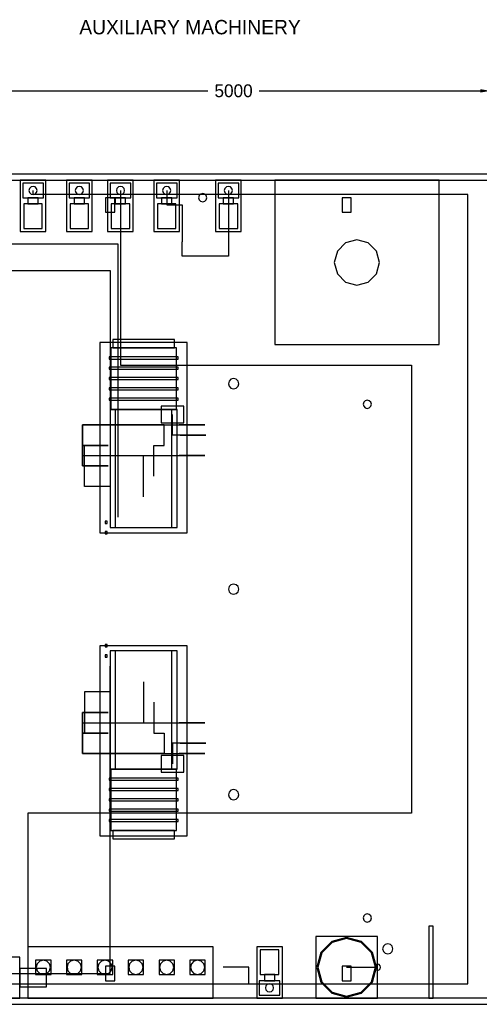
# Model space of a CAD drawing. Header units: millimetres. Extents: x 7000 to 26000, y -5549 to 5552.
# Tile 2 of 3: x 14420 to 18890, y -4040 to 5542. Entities that reach past the tile are written whole.
import ezdxf

# ---------------------------------------------------------------- set-up
doc = ezdxf.new("R2010")
doc.units = ezdxf.units.MM
for name, color, linetype in [('DIMENSIONS', 7, 'Continuous'), ('EQUIPMENT', 3, 'Continuous'), ('PIPES_SCREENED', 4, 'Continuous'), ('STRUCTURE', 8, 'Continuous'), ('TEXT', 7, 'Continuous')]:
    doc.layers.add(name, color=color, linetype=linetype)
doc.dimstyles.get("Standard").update_dxf_attribs({"dimtxt": 2.5, "dimasz": 2.5, "dimexe": 1.25, "dimexo": 0.625, "dimtad": 1, "dimcen": 2.5, "dimazin": 3, "dimtfac": 1, "dimtmove": 0, "dimatfit": 3})

# ---------------------------------------------------------------- blocks, each defined once
blk = doc.blocks.new('_CLOSEDFILLED')
at = {"color": 0, "linetype": 'BYBLOCK'}
blk.add_solid([(-1, 0.164), (0, 0), (-1, -0.164)], dxfattribs=at)
blk = doc.blocks.new('*D2')
for p, q in [((14000, 4030), (14000, 4950)), ((19000, 4030), (19000, 4950)), ((14100, 4850), (16250, 4850)), ((16750, 4850), (18900, 4850))]:
    blk.add_line(p, q)
at = {"layer": 'Defpoints'}
for p in [(14000, 4850), (14000, 3980), (19000, 3980)]:
    blk.add_point(p, dxfattribs=at)
at = {"layer": 'DIMENSIONS', "xscale": 100, "yscale": 100, "rotation": 180}
blk.add_blockref('_CLOSEDFILLED', (14000, 4850), dxfattribs=at)
at = {"layer": 'DIMENSIONS', "xscale": 100, "yscale": 100}
blk.add_blockref('_CLOSEDFILLED', (19000, 4850), dxfattribs=at)
at = {"layer": 'DIMENSIONS', "insert": (16500, 4850), "char_height": 125, "attachment_point": 5}
blk.add_mtext('5000', dxfattribs=at)

msp = doc.modelspace()

# ---------------------------------------------------------------- linework, layer by layer
at = {"layer": 'EQUIPMENT'}
for points in [[(14425, 3480), (14675, 3480), (14675, 3980), (14425, 3980)], [(14650, 3950), (14450, 3950), (14450, 3810), (14650, 3810)], [(14875, 3480), (15125, 3480), (15125, 3980), (14875, 3980)], [(15100, 3950), (14900, 3950), (14900, 3810), (15100, 3810)], [(15275, 3480), (15525, 3480), (15525, 3980), (15275, 3980)], [(15500, 3950), (15300, 3950), (15300, 3810), (15500, 3810)], [(15725, 3480), (15975, 3480), (15975, 3980), (15725, 3980)], [(15950, 3950), (15750, 3950), (15750, 3810), (15950, 3810)], [(16325, 3480), (16575, 3480), (16575, 3980), (16325, 3980)], [(16550, 3950), (16350, 3950), (16350, 3810), (16550, 3810)], [(16900, 2380), (18500, 2380), (18500, 3980), (16900, 3980)], [(14510, 3880), (14515.4, 3860), (14530, 3845.4), (14550, 3840), (14570, 3845.4), (14584.6, 3860), (14590, 3880), (14584.6, 3900), (14570, 3914.6), (14550, 3920), (14530, 3914.6), (14515.4, 3900)], [(14980, 3845.4), (15000, 3840), (15020, 3845.4), (15034.6, 3860), (15040, 3880), (15034.6, 3900), (15020, 3914.6), (15000, 3920), (14980, 3914.6), (14965.4, 3900), (14960, 3880), (14965.4, 3860)], [(15380, 3845.4), (15400, 3840), (15420, 3845.4), (15434.6, 3860), (15440, 3880), (15434.6, 3900), (15420, 3914.6), (15400, 3920), (15380, 3914.6), (15365.4, 3900), (15360, 3880), (15365.4, 3860)], [(15830, 3845.4), (15850, 3840), (15870, 3845.4), (15884.6, 3860), (15890, 3880), (15884.6, 3900), (15870, 3914.6), (15850, 3920), (15830, 3914.6), (15815.4, 3900), (15810, 3880), (15815.4, 3860)], [(16180, 3775.4), (16200, 3770), (16220, 3775.4), (16234.6, 3790), (16240, 3810), (16234.6, 3830), (16220, 3844.6), (16200, 3850), (16180, 3844.6), (16165.4, 3830), (16160, 3810), (16165.4, 3790)], [(16430, 3845.4), (16450, 3840), (16470, 3845.4), (16484.6, 3860), (16490, 3880), (16484.6, 3900), (16470, 3914.6), (16450, 3920), (16430, 3914.6), (16415.4, 3900), (16410, 3880), (16415.4, 3860)], [(14640, 3750), (14460, 3750), (14460, 3510), (14640, 3510)], [(14600, 3810), (14500, 3810), (14500, 3750), (14600, 3750)], [(15090, 3750), (14910, 3750), (14910, 3510), (15090, 3510)], [(15050, 3810), (14950, 3810), (14950, 3750), (15050, 3750)], [(15345, 3810), (15255, 3810), (15255, 3670), (15345, 3670)], [(15490, 3750), (15310, 3750), (15310, 3510), (15490, 3510)], [(15450, 3810), (15350, 3810), (15350, 3750), (15450, 3750)], [(15940, 3750), (15760, 3750), (15760, 3510), (15940, 3510)], [(15900, 3810), (15800, 3810), (15800, 3750), (15900, 3750)], [(16540, 3750), (16360, 3750), (16360, 3510), (16540, 3510)], [(16500, 3810), (16400, 3810), (16400, 3750), (16500, 3750)], [(17645, 3810), (17555, 3810), (17555, 3670), (17645, 3670)], [(17700, 3400), (17590, 3370.5), (17509.5, 3290), (17480, 3180), (17509.5, 3070), (17590, 2989.5), (17700, 2960), (17810, 2989.5), (17890.5, 3070), (17920, 3180), (17890.5, 3290), (17810, 3370.5)], [(15200, 550), (16050, 550), (16050, 2400), (15200, 2400)], [(15925, 2430), (15325, 2430), (15325, 2350), (15925, 2350)], [(15945, 2350), (15305, 2350), (15305, 1750), (15945, 1750)], [(15960, 2260), (15290, 2260), (15290, 2240), (15960, 2240)], [(15960, 2160), (15290, 2160), (15290, 2140), (15960, 2140)], [(15960, 2060), (15290, 2060), (15290, 2040), (15960, 2040)], [(16450, 2000), (16456.7, 1975), (16475, 1956.7), (16500, 1950), (16525, 1956.7), (16543.3, 1975), (16550, 2000), (16543.3, 2025), (16525, 2043.3), (16500, 2050), (16475, 2043.3), (16456.7, 2025)], [(15960, 1960), (15290, 1960), (15290, 1940), (15960, 1940)], [(15960, 1860), (15290, 1860), (15290, 1840), (15960, 1840)], [(17780, 1765.4), (17800, 1760), (17820, 1765.4), (17834.6, 1780), (17840, 1800), (17834.6, 1820), (17820, 1834.6), (17800, 1840), (17780, 1834.6), (17765.4, 1820), (17760, 1800), (17765.4, 1780)], [(15300, 600), (15950, 600), (15950, 1750), (15300, 1750)], [(15350, 600), (15900, 600), (15900, 1750), (15350, 1750)], [(16015, 1780), (15795, 1780), (15795, 1620), (16015, 1620)], [(15270, 662), (15250, 662), (15250, 638), (15270, 638)], [(15270, 562), (15250, 562), (15250, 538), (15270, 538)], [(16450, 0), (16456.7, -25), (16475, -43.3), (16500, -50), (16525, -43.3), (16543.3, -25), (16550, 0), (16543.3, 25), (16525, 43.3), (16500, 50), (16475, 43.3), (16456.7, 25)], [(15200, -2400), (16050, -2400), (16050, -550), (15200, -550)], [(15270, -538), (15250, -538), (15250, -562), (15270, -562)], [(15270, -638), (15250, -638), (15250, -662), (15270, -662)], [(15300, -1750), (15950, -1750), (15950, -600), (15300, -600)], [(15350, -1750), (15900, -1750), (15900, -600), (15350, -600)], [(16015, -1620), (15795, -1620), (15795, -1780), (16015, -1780)], [(15945, -1750), (15305, -1750), (15305, -2350), (15945, -2350)], [(15960, -1840), (15290, -1840), (15290, -1860), (15960, -1860)], [(15960, -1940), (15290, -1940), (15290, -1960), (15960, -1960)], [(16450, -2000), (16456.7, -2025), (16475, -2043.3), (16500, -2050), (16525, -2043.3), (16543.3, -2025), (16550, -2000), (16543.3, -1975), (16525, -1956.7), (16500, -1950), (16475, -1956.7), (16456.7, -1975)], [(15960, -2040), (15290, -2040), (15290, -2060), (15960, -2060)], [(15960, -2140), (15290, -2140), (15290, -2160), (15960, -2160)], [(15960, -2240), (15290, -2240), (15290, -2260), (15960, -2260)], [(15925, -2350), (15325, -2350), (15325, -2430), (15925, -2430)], [(17780, -3234.6), (17800, -3240), (17820, -3234.6), (17834.6, -3220), (17840, -3200), (17834.6, -3180), (17820, -3165.4), (17800, -3160), (17780, -3165.4), (17765.4, -3180), (17760, -3200), (17765.4, -3220)], [(17300, -3980), (17900, -3980), (17900, -3380), (17300, -3380)], [(17310, -3680), (17348.9, -3825), (17455, -3931.1), (17600, -3970), (17745, -3931.1), (17851.1, -3825), (17890, -3680), (17851.1, -3535), (17745, -3428.9), (17600, -3390), (17455, -3428.9), (17348.9, -3535)], [(17310, -3680), (17348.9, -3825), (17455, -3931.1), (17600, -3970), (17745, -3931.1), (17851.1, -3825), (17890, -3680), (17851.1, -3535), (17745, -3428.9), (17600, -3390), (17455, -3428.9), (17348.9, -3535)], [(17460, -3922.5), (17600, -3960), (17740, -3922.5), (17842.5, -3820), (17880, -3680), (17842.5, -3540), (17740, -3437.5), (17600, -3400), (17460, -3437.5), (17357.5, -3540), (17320, -3680), (17357.5, -3820)], [(14500, -3980), (16300, -3980), (16300, -3480), (14500, -3480)], [(16725, -3980), (16975, -3980), (16975, -3480), (16725, -3480)], [(16940, -3510), (16760, -3510), (16760, -3750), (16940, -3750)], [(17950, -3500), (17956.7, -3525), (17975, -3543.3), (18000, -3550), (18025, -3543.3), (18043.3, -3525), (18050, -3500), (18043.3, -3475), (18025, -3456.7), (18000, -3450), (17975, -3456.7), (17956.7, -3475)], [(14080, -3980), (14420, -3980), (14420, -3580), (14080, -3580)], [(14725, -3610), (14575, -3610), (14575, -3750), (14725, -3750)], [(14580, -3680), (14589.4, -3715), (14615, -3740.6), (14650, -3750), (14685, -3740.6), (14710.6, -3715), (14720, -3680), (14710.6, -3645), (14685, -3619.4), (14650, -3610), (14615, -3619.4), (14589.4, -3645)], [(15025, -3610), (14875, -3610), (14875, -3750), (15025, -3750)], [(14880, -3680), (14889.4, -3715), (14915, -3740.6), (14950, -3750), (14985, -3740.6), (15010.6, -3715), (15020, -3680), (15010.6, -3645), (14985, -3619.4), (14950, -3610), (14915, -3619.4), (14889.4, -3645)], [(15325, -3610), (15175, -3610), (15175, -3750), (15325, -3750)], [(15215, -3740.6), (15250, -3750), (15285, -3740.6), (15310.6, -3715), (15320, -3680), (15310.6, -3645), (15285, -3619.4), (15250, -3610), (15215, -3619.4), (15189.4, -3645), (15180, -3680), (15189.4, -3715)], [(15625, -3610), (15475, -3610), (15475, -3750), (15625, -3750)], [(15480, -3680), (15489.4, -3715), (15515, -3740.6), (15550, -3750), (15585, -3740.6), (15610.6, -3715), (15620, -3680), (15610.6, -3645), (15585, -3619.4), (15550, -3610), (15515, -3619.4), (15489.4, -3645)], [(15925, -3610), (15775, -3610), (15775, -3750), (15925, -3750)], [(15815, -3740.6), (15850, -3750), (15885, -3740.6), (15910.6, -3715), (15920, -3680), (15910.6, -3645), (15885, -3619.4), (15850, -3610), (15815, -3619.4), (15789.4, -3645), (15780, -3680), (15789.4, -3715)], [(16225, -3610), (16075, -3610), (16075, -3750), (16225, -3750)], [(16115, -3740.6), (16150, -3750), (16185, -3740.6), (16210.6, -3715), (16220, -3680), (16210.6, -3645), (16185, -3619.4), (16150, -3610), (16115, -3619.4), (16089.4, -3645), (16080, -3680), (16089.4, -3715)], [(14680, -3690), (14420, -3690), (14420, -3870), (14680, -3870)], [(15345, -3670), (15255, -3670), (15255, -3810), (15345, -3810)], [(17645, -3670), (17555, -3670), (17555, -3810), (17645, -3810)], [(17870, -3680), (17874, -3695), (17885, -3706), (17900, -3710), (17915, -3706), (17926, -3695), (17930, -3680), (17926, -3665), (17915, -3654), (17900, -3650), (17885, -3654), (17874, -3665)], [(16950, -3810), (16750, -3810), (16750, -3950), (16950, -3950)], [(16900, -3750), (16800, -3750), (16800, -3810), (16900, -3810)], [(16830, -3914.6), (16850, -3920), (16870, -3914.6), (16884.6, -3900), (16890, -3880), (16884.6, -3860), (16870, -3845.4), (16850, -3840), (16830, -3845.4), (16815.4, -3860), (16810, -3880), (16815.4, -3900)]]:
    msp.add_lwpolyline(points, close=True, dxfattribs=at)
at = {"layer": 'PIPES_SCREENED'}
for points in [[(8750, 1200), (8750, 1200), (8750, 1200), (8750, 3840), (13780, 3840), (13780, -3840), (16650, -3840), (16650, -3680), (16650, -3680), (16400, -3680)], [(12300, -2250), (12300, -2250), (12300, -2250), (12300, -3840), (18780, -3840), (18780, 3840), (14550, 3840), (14550, 3880), (14550, 3880), (14550, 3880)], [(15400, 3880), (15400, 3880), (15400, 3880), (15400, 2180), (18230, 2180), (18230, -2180), (14500, -2180), (14500, -3680), (14500, -3680), (14500, -3680)], [(15850, 3880), (15850, 3880), (15850, 3880), (15850, 3740), (16000, 3740), (16000, 3380), (16000, 3380), (16000, 3380)], [(16450, 3880), (16450, 3880), (16450, 3880), (16450, 3240), (16000, 3240), (16000, 3380), (16000, 3380), (16000, 3380)], [(8650, 1000), (8900, 1000), (8900, 1000), (8900, 3360), (15375, 3360), (15375, 700), (15375, 700), (15375, 700)], [(13600, -3080), (13600, -3080), (13600, -3080), (13600, -3100), (13780, -3100), (13780, 3100), (15300, 3100), (15300, 750), (15300, 750), (15300, 750)], [(15980, 1500), (16230, 1500), (16230, 1500), (15905, 1500), (15905, 1700), (15905, 1700), (15905, 1700)], [(15280, 1200), (15030, 1200), (15030, 1200), (15030, 1600), (16220, 1600), (16220, 1600), (15970, 1600)], [(15825, 1400), (15825, 1400), (15825, 1400), (15825, 1600), (15030, 1600), (15030, 1600), (15280, 1600)], [(15280, 1600), (15030, 1600), (15030, 1600), (15030, 1300), (16220, 1300), (16220, 1300), (15970, 1300)], [(15300, 1000), (15050, 1000), (15050, 1000), (15050, 1400), (15030, 1400), (15030, 1400), (15280, 1400)], [(15280, 1400), (15030, 1400), (15030, 1400), (15030, 1200), (15280, 1200)], [(15725, 1100), (15725, 1100), (15725, 1100), (15725, 1400), (15825, 1400), (15825, 1400)], [(15625, 900), (15625, 900), (15625, 900), (15625, 1300), (16220, 1300), (16220, 1300), (15970, 1300)], [(13600, -3080), (13600, -3080), (13600, -3080), (13600, -3740), (15300, -3740), (15300, -750), (15300, -750), (15300, -750)], [(15625, -900), (15625, -900), (15625, -900), (15625, -1300), (16220, -1300), (16220, -1300), (15970, -1300)], [(15300, -1000), (15050, -1000), (15050, -1000), (15050, -1400), (15030, -1400), (15030, -1400), (15280, -1400)], [(15725, -1100), (15725, -1100), (15725, -1100), (15725, -1400), (15825, -1400), (15825, -1400)], [(15280, -1400), (15030, -1400), (15030, -1400), (15030, -1200), (15280, -1200)], [(15280, -1200), (15030, -1200), (15030, -1200), (15030, -1600), (16220, -1600), (16220, -1600), (15970, -1600)], [(15280, -1600), (15030, -1600), (15030, -1600), (15030, -1300), (16220, -1300), (16220, -1300), (15970, -1300)], [(15825, -1400), (15825, -1400), (15825, -1400), (15825, -1600), (15030, -1600), (15030, -1600), (15280, -1600)], [(15980, -1500), (16230, -1500), (16230, -1500), (15905, -1500), (15905, -1700), (15905, -1700), (15905, -1700)], [(17600, -3680), (17600, -3680), (17600, -3680), (17900, -3680), (17900, -3680)]]:
    msp.add_lwpolyline(points, dxfattribs=at)
at = {"layer": 'STRUCTURE'}
for points in [[(14000, 3980), (22560, 3980), (22560, 4040), (14000, 4040)], [(18400, -3980), (18440, -3980), (18440, -3280), (18400, -3280)], [(14000, -4040), (22560, -4040), (22560, -3980), (14000, -3980)]]:
    msp.add_lwpolyline(points, close=True, dxfattribs=at)

# ---------------------------------------------------------------- texts
at = {"layer": 'TEXT'}
msp.add_text('AUXILIARY MACHINERY', height=140, dxfattribs=at).set_placement((15000, 5400))

# ---------------------------------------------------------------- dimensions: what is measured, and where the dimension line sits
at = {"layer": 'DIMENSIONS'}
dim = msp.add_linear_dim(base=(14000, 4850), p1=(14000, 3980), p2=(19000, 3980), dimstyle='Standard', override={"dimtxt": 125, "dimasz": 100, "dimexe": 100, "dimexo": 50, "dimgap": 40, "dimdec": 0}, dxfattribs=at)
dim.commit()
dim.dimension.update_dxf_attribs({"geometry": '*D2', "text_midpoint": (16500, 4850)})

doc.saveas('drawing.dxf')
